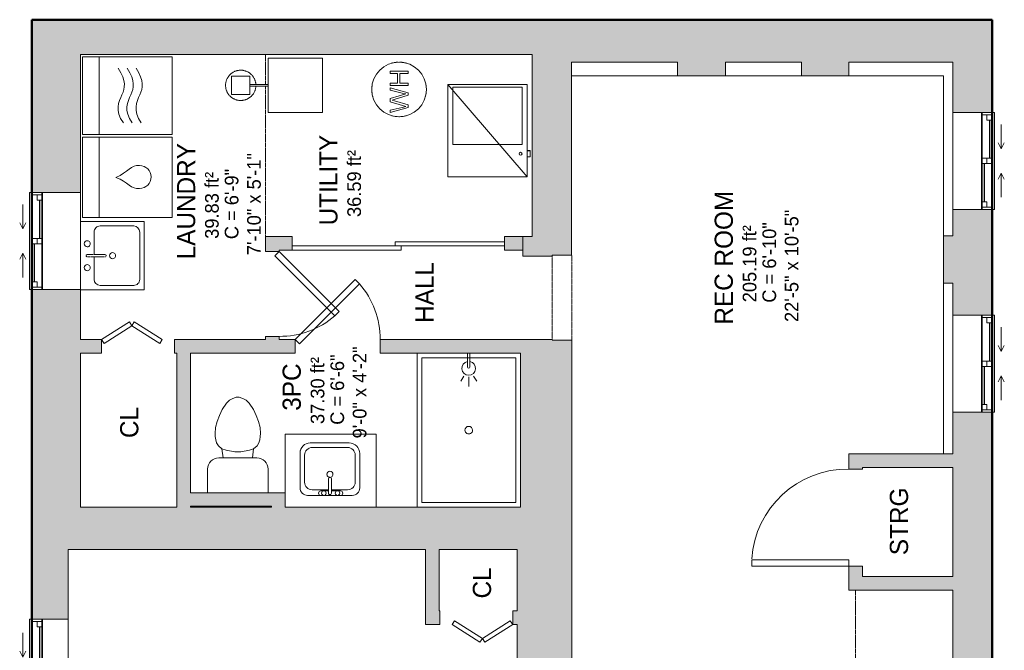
# Model space of a CAD drawing. Header units: inches. Extents: x -243 to 82, y -128 to 252.
# Tile 2 of 2: x -243 to 82, y 44 to 252. Entities that reach past the tile are written whole.
import ezdxf

# ---------------------------------------------------------------- set-up
doc = ezdxf.new("R2010")
doc.units = ezdxf.units.IN
doc.header["$MEASUREMENT"] = 0
doc.linetypes.add('Dash', pattern=[0.23622, 0.11811, -0.11811])
doc.linetypes.add('Overhead', pattern=[0.15625, 0.09375, -0.0625])
for name, color, linetype, lineweight in [('A-AREA', 32, 'Continuous', 9), ('A-AREA-IDEN', 2, 'Continuous', 9), ('A-DETL', 90, 'Continuous', 9), ('A-DETL-GENF', 92, 'Continuous', 9), ('A-DETL-MEDM', 33, 'Continuous', 9), ('A-DOOR', 31, 'Continuous', 9), ('A-GENM', 13, 'Continuous', 9), ('A-GLAZ', 151, 'Continuous', 9), ('A-WALL', 90, 'Continuous', 9), ('A-WALL-PATT', 111, 'Continuous', 9), ('M-EQPM', 50, 'Continuous', 9), ('P-SANR-FIXT', 6, 'Continuous', 9), ('P-SANR-FIXT-HDLN', 131, 'Dash', 9), ('Q-SPCQ', 91, 'Continuous', 9)]:
    doc.layers.add(name, color=color, linetype=linetype, lineweight=lineweight)
doc.styles.add('Inter_1', font='txt', dxfattribs={"height": 4.5})
doc.styles.add('Inter_B', font='txt', dxfattribs={"height": 6})

# ---------------------------------------------------------------- blocks, each defined once
blk = doc.blocks.new('Planitar - Single Door_Flush Panel - 2_-4_ x 6_-8_ _45-3089646-101 - Basement')
at = {"layer": 'A-DOOR', "lineweight": 18}
for p, q in [((12.58, -0.83), (-7.22, -20.63)), ((14, -2.25), (-5.8, -22.05)), ((14, -2.25), (12.58, -0.83)), ((-5.8, -22.05), (-7.22, -20.63))]:
    blk.add_line(p, q, dxfattribs=at)
at = {"layer": 'A-DOOR'}
blk.add_arc((13.46, -2.55), 27.46, 179.3828, 221.1649, dxfattribs=at)
blk = doc.blocks.new('Planitar - Double Sliding Door_Flush Panel - 5_-10_ x 6_-8_-3194229-101 - Basement')
at = {"layer": 'A-DOOR', "lineweight": 18}
for p, q in [((-1, 0.63), (35, 0.63)), ((-1, -0.75), (-1, 0.63)), ((35, 0.63), (35, -0.75)), ((-35, -0.75), (1, -0.75)), ((-35, -2.12), (-35, -0.75)), ((1, -2.12), (-35, -2.12)), ((35, -0.75), (-1, -0.75)), ((1, -0.75), (1, -2.12))]:
    blk.add_line(p, q, dxfattribs=at)
blk = doc.blocks.new('Planitar - Fold Door - 2_-0_ x 6_-8_-3088876-101 - Basement')
at = {"layer": 'A-DOOR', "lineweight": 18}
for p, q in [((-7.19, -0.98), (-8, -2.25)), ((-8, -2.25), (1.2, -8.09)), ((2, -6.82), (-7.19, -0.98)), ((2, -6.82), (11.19, -0.98)), ((12, -2.25), (2.8, -8.09)), ((11.19, -0.98), (12, -2.25)), ((1.2, -8.09), (2, -6.82)), ((2.8, -8.09), (2, -6.82))]:
    blk.add_line(p, q, dxfattribs=at)
blk = doc.blocks.new('Planitar - Opening - 2_-4_ x 6_-8_-3089504-101 - Basement')
at = {"layer": 'A-DETL-GENF', "linetype": 'Overhead'}
for p, q in [((13.68, 3.25), (-14.32, 3.25)), ((-14.32, -3.25), (13.68, -3.25))]:
    blk.add_line(p, q, dxfattribs=at)
at = {"layer": 'A-DETL-MEDM'}
for p, q in [((-14.32, 3.25), (-14.32, -3.25)), ((13.68, -3.25), (13.68, 3.25))]:
    blk.add_line(p, q, dxfattribs=at)
blk = doc.blocks.new('Planitar - Single Door_Flush Panel - 2_-8_ x 6_-8_-3089030-101 - Basement')
at = {"layer": 'A-DOOR', "lineweight": 18}
for p, q in [((14, -2.25), (14, -34.26)), ((16, -2.25), (14, -2.25)), ((16, -2.25), (16, -34.26)), ((16, -34.26), (14, -34.26))]:
    blk.add_line(p, q, dxfattribs=at)
at = {"layer": 'A-DOOR'}
blk.add_arc((15.77, -2.55), 31.78, 179.459, 266.1397, dxfattribs=at)
blk = doc.blocks.new('Toilet - Toilet-316794-101 - Basement')
at = {"layer": 'P-SANR-FIXT'}
for p, q in [((-9.98, 11.75), (-9.98, 19.48)), ((9.98, 19.48), (9.98, 11.75)), ((6.25, 8.02), (-6.25, 8.02)), ((-4.86, 8.02), (-5.21, 5)), ((4.86, 8.02), (5.21, 5)), ((-6.4, 4), (-6.97, 3)), ((-5.21, 5), (-6.4, 4)), ((-3.84, 5.5), (-5.21, 5)), ((-1, 6), (-3.84, 5.5)), ((1, 6), (-1, 6)), ((3.84, 5.5), (1, 6)), ((5.21, 5), (3.84, 5.5)), ((6.4, 4), (5.21, 5)), ((6.97, 3), (6.4, 4)), ((-7.41, 1), (-7.5, 0)), ((-7.5, 0), (-7.33, -1.99)), ((-7.24, 2), (-7.41, 1)), ((-6.97, 3), (-7.24, 2)), ((7.24, 2), (6.97, 3)), ((7.41, 1), (7.24, 2)), ((7.33, -1.99), (7.5, 0)), ((7.5, 0), (7.41, 1)), ((-7.33, -1.99), (-6.79, -4)), ((6.79, -4), (7.33, -1.99)), ((-6.79, -4), (-6.06, -6)), ((-6.06, -6), (-5.13, -8)), ((5.13, -8), (6.06, -6)), ((6.06, -6), (6.79, -4)), ((-5.13, -8), (-3.74, -10)), ((3.74, -10), (5.13, -8)), ((-3.74, -10), (-2.74, -11)), ((-2.74, -11), (-1.87, -11.5)), ((-1.87, -11.5), (-0.5, -12)), ((-0.5, -12), (0.5, -12)), ((0.5, -12), (1.87, -11.5)), ((1.87, -11.5), (2.74, -11)), ((2.74, -11), (3.74, -10))]:
    blk.add_line(p, q, dxfattribs=at)
for centre, start, end in [((-6.25, 11.75), 180, 270), ((6.25, 11.75), 270, 360)]:
    blk.add_arc(centre, 3.73, start, end, dxfattribs=at)
blk = doc.blocks.new('Bath- Shower - Basin Rectangular - Bath- Shower - Basin Rectangular-3138967-101 - Basement')
at = {"layer": 'P-SANR-FIXT'}
for p, q in [((-15.5, 23.87), (15.5, 23.87)), ((-15.5, -23.88), (-15.5, 23.87)), ((15.5, 23.87), (15.5, -23.88)), ((17, -25.38), (17, 25.37)), ((15.5, -23.88), (-15.5, -23.88))]:
    blk.add_line(p, q, dxfattribs=at)
for start, end in [(360, 180), (180, 360)]:
    blk.add_arc((0, 0.01), 1.25, start, end, dxfattribs=at)
blk = doc.blocks.new('Bath-Showerhead - Shower_head_and_Control_-_UNHOSTED_17702-459690-101 - Basement')
at = {"layer": 'P-SANR-FIXT'}
for p, q in [((-0.37, -4.61), (-0.37, 0)), ((-0.37, 0), (0.38, 0)), ((0.38, 0), (0.38, -4.61)), ((-1.58, -7.59), (-2.66, -9.27)), ((0, -7.75), (0, -11)), ((1.58, -7.59), (2.66, -9.27))]:
    blk.add_line(p, q, dxfattribs=at)
for centre, radius, start, end in [((0, -5), 2.25, 100.1075, 270), ((0, -5), 2.25, 270, 79.8925), ((0, -4.61), 0.375, 180, 360)]:
    blk.add_arc(centre, radius, start, end, dxfattribs=at)
blk = doc.blocks.new('Bath-Basin - 500 x 440mm-2615461-101 - Basement')
at = {"layer": 'P-SANR-FIXT'}
for p, q in [((7.96, 7.09), (-6.72, 7.09)), ((7.96, 7.09), (-6.72, 7.09)), ((3.62, 7.09), (-2.88, 7.09)), ((-9.22, 4.59), (-9.22, -6.73)), ((-9.22, 4.59), (-9.22, -6.73)), ((0.12, 5.22), (-5.22, 5.22)), ((-2.88, 5.59), (0.12, 5.59)), ((0.12, 6.33), (0.12, 1.59)), ((1.12, 6.33), (1.12, 1.59)), ((1.12, 5.59), (3.62, 5.59)), ((6.46, 5.22), (1.12, 5.22)), ((10.46, -6.91), (10.46, 4.59)), ((10.46, -6.91), (10.46, 4.59)), ((-7.72, 2.72), (-7.72, -6.23)), ((8.96, -6.23), (8.96, 2.72)), ((-5.22, -8.73), (6.46, -8.73)), ((-5.72, -10.23), (7.14, -10.23)), ((-5.72, -10.23), (7.14, -10.23))]:
    blk.add_line(p, q, dxfattribs=at)
for centre, radius, start, end in [((-6.72, 4.59), 2.5, 90, 180), ((-6.72, 4.59), 2.5, 90, 180), ((-2.88, 6.34), 0.75, 90, 270), ((-1.88, 6.34), 0.75, 360, 180), ((0.62, 6.33), 0.5, 360, 180), ((2.62, 6.34), 0.75, 360, 180), ((3.62, 6.34), 0.75, 270, 90), ((7.96, 4.59), 2.5, 0, 90), ((7.96, 4.59), 2.5, 360, 90), ((-5.22, 2.72), 2.5, 90, 180), ((-1.88, 6.34), 0.75, 180, 0), ((2.62, 6.34), 0.75, 180, 360), ((6.46, 2.72), 2.5, 0, 90), ((0.62, 0.13), 1, 360, 180), ((0.62, 0.13), 1, 180, 0), ((0.62, 1.59), 0.5, 180, 0), ((-5.22, -6.23), 2.5, 180, 270), ((6.46, -6.23), 2.5, 270, 0), ((-5.72, -6.73), 3.5, 180, 270), ((-5.72, -6.73), 3.5, 180, 270), ((7.14, -6.91), 3.32, 270, 360), ((7.14, -6.91), 3.32, 270, 0)]:
    blk.add_arc(centre, radius, start, end, dxfattribs=at)
blk = doc.blocks.new('Planitar-Sliding-Double - 60_ x 48_-3165648-101 - Basement')
at = {"layer": 'A-GLAZ'}
for p, q in [((-16, 3.1), (-16, 7.1)), ((-16, 7.1), (16, 7.1)), ((16, 3.1), (16, 7.1)), ((16, 3.1), (-16, 3.1)), ((-16, 3.1), (-16, -6.65)), ((16, 3.1), (-16, 3.1)), ((16, -6.65), (16, 3.1))]:
    blk.add_line(p, q, dxfattribs=at)
blk = doc.blocks.new('Planitar-Sliding-Double - 60_ x 48_-3165652-101 - Basement')
at = {"layer": 'A-GLAZ'}
for p, q in [((-16, 4.6), (-16, 8.6)), ((-16, 8.6), (16, 8.6)), ((16, 4.6), (16, 8.6)), ((16, 4.6), (-16, 4.6)), ((-16, 4.6), (-16, -8.15)), ((16, 4.6), (-16, 4.6)), ((16, -8.15), (16, 4.6)), ((-16, -8.15), (16, -8.15))]:
    blk.add_line(p, q, dxfattribs=at)
blk = doc.blocks.new('Plan-Double-Sliding - Plan-Double-Sliding-3156129-101 - Basement')
at = {"layer": 'A-GLAZ'}
for p, q in [((-4, 3.34375), (-12, 3.34375)), ((-4, 3.34375), (-6, 4.34375)), ((-4, 3.34375), (-6, 2.34375)), ((4, 3.34375), (6, 4.34375)), ((4, 3.34375), (6, 2.34375)), ((4, 3.34375), (12, 3.34375)), ((16, 0.34375), (-16, 0.34375)), ((-13.5, 0.34375), (-0.875, 0.34375)), ((0.875, 0.34375), (15.25, 0.34375)), ((-15.25, -3.15625), (-0.875, -3.15625)), ((0.875, -3.15625), (13.5, -3.15625))]:
    blk.add_line(p, q, dxfattribs=at)
at = {"layer": 'A-GLAZ', "lineweight": 18}
for p, q in [((-16, 0.34375), (-16, -12.65625)), ((-16, 0.34375), (-13.5, 0.34375)), ((-15.25, 0.34375), (-15.25, -3.15625)), ((-13.5, 0.34375), (-13.5, -1.40625)), ((-0.875, -3.15625), (-0.875, 0.34375)), ((-0.875, 0.34375), (0.875, 0.34375)), ((0.875, 0.34375), (0.875, -3.15625)), ((15.25, 0.34375), (16, 0.34375)), ((15.25, 0.34375), (15.25, -3.15625)), ((16, -12.65625), (16, 0.34375)), ((-16, -3.15625), (-15.25, -3.15625)), ((-13.5, -1.40625), (-15.25, -1.40625)), ((0.875, -1.40625), (-0.875, -1.40625)), ((-0.875, -3.15625), (0.875, -3.15625)), ((13.5, -1.40625), (13.5, -3.15625)), ((15.25, -1.40625), (13.5, -1.40625)), ((13.5, -3.15625), (16, -3.15625))]:
    blk.add_line(p, q, dxfattribs=at)
at = {"layer": 'A-GLAZ', "lineweight": 25}
for p, q in [((-13.5, -0.53125), (-0.875, -0.53125)), ((0.875, -2.28125), (13.5, -2.28125))]:
    blk.add_line(p, q, dxfattribs=at)
blk = doc.blocks.new('Plan-Double-Sliding - Plan-Double-Sliding-3157604-101 - Basement')
at = {"layer": 'A-GLAZ'}
for p, q in [((-4, 3.34375), (-12, 3.34375)), ((-4, 3.34375), (-6, 4.34375)), ((-4, 3.34375), (-6, 2.34375)), ((4, 3.34375), (6, 4.34375)), ((4, 3.34375), (6, 2.34375)), ((4, 3.34375), (12, 3.34375)), ((16, 0.34375), (-16, 0.34375)), ((-13.5, 0.34375), (-0.875, 0.34375)), ((0.875, 0.34375), (15.25, 0.34375)), ((-15.25, -3.15625), (-0.875, -3.15625)), ((0.875, -3.15625), (13.5, -3.15625)), ((-16, -15.65625), (16, -15.65625))]:
    blk.add_line(p, q, dxfattribs=at)
at = {"layer": 'A-GLAZ', "lineweight": 18}
for p, q in [((-16, 0.34375), (-16, -15.65625)), ((-16, 0.34375), (-13.5, 0.34375)), ((-15.25, 0.34375), (-15.25, -3.15625)), ((-13.5, 0.34375), (-13.5, -1.40625)), ((-0.875, -3.15625), (-0.875, 0.34375)), ((-0.875, 0.34375), (0.875, 0.34375)), ((0.875, 0.34375), (0.875, -3.15625)), ((15.25, 0.34375), (16, 0.34375)), ((15.25, 0.34375), (15.25, -3.15625)), ((16, -15.65625), (16, 0.34375)), ((-16, -3.15625), (-15.25, -3.15625)), ((-13.5, -1.40625), (-15.25, -1.40625)), ((0.875, -1.40625), (-0.875, -1.40625)), ((-0.875, -3.15625), (0.875, -3.15625)), ((13.5, -1.40625), (13.5, -3.15625)), ((15.25, -1.40625), (13.5, -1.40625)), ((13.5, -3.15625), (16, -3.15625))]:
    blk.add_line(p, q, dxfattribs=at)
at = {"layer": 'A-GLAZ', "lineweight": 25}
for p, q in [((-13.5, -0.53125), (-0.875, -0.53125)), ((0.875, -2.28125), (13.5, -2.28125))]:
    blk.add_line(p, q, dxfattribs=at)
blk = doc.blocks.new('Planitar-Sliding-Double - 60_ x 48_-3165656-101 - Basement')
at = {"layer": 'A-GLAZ'}
for p, q in [((-17, 2.6), (-17, 6.6)), ((-17, 6.6), (17, 6.6)), ((17, 2.6), (17, 6.6)), ((17, 2.6), (-17, 2.6)), ((-17, 2.6), (-17, -6.15)), ((17, 2.6), (-17, 2.6)), ((17, -6.15), (17, 2.6)), ((-17, -6.15), (17, -6.15))]:
    blk.add_line(p, q, dxfattribs=at)
blk = doc.blocks.new('Plan-Double-Sliding - Plan-Double-Sliding-3156248-101 - Basement')
at = {"layer": 'A-GLAZ'}
for p, q in [((-4.5, 3.34375), (-12.5, 3.34375)), ((-4.5, 3.34375), (-6.5, 4.34375)), ((-4.5, 3.34375), (-6.5, 2.34375)), ((4.5, 3.34375), (6.5, 4.34375)), ((4.5, 3.34375), (6.5, 2.34375)), ((4.5, 3.34375), (12.5, 3.34375)), ((17, 0.34375), (-17, 0.34375)), ((-14.5, 0.34375), (-0.875, 0.34375)), ((0.875, 0.34375), (16.25, 0.34375)), ((-16.25, -3.15625), (-0.875, -3.15625)), ((0.875, -3.15625), (14.5, -3.15625)), ((-17, -11.65625), (17, -11.65625))]:
    blk.add_line(p, q, dxfattribs=at)
at = {"layer": 'A-GLAZ', "lineweight": 18}
for p, q in [((-17, 0.34375), (-17, -11.65625)), ((-17, 0.34375), (-14.5, 0.34375)), ((-16.25, 0.34375), (-16.25, -3.15625)), ((-14.5, 0.34375), (-14.5, -1.40625)), ((-0.875, -3.15625), (-0.875, 0.34375)), ((-0.875, 0.34375), (0.875, 0.34375)), ((0.875, 0.34375), (0.875, -3.15625)), ((16.25, 0.34375), (17, 0.34375)), ((16.25, 0.34375), (16.25, -3.15625)), ((17, -11.65625), (17, 0.34375)), ((-17, -3.15625), (-16.25, -3.15625)), ((-14.5, -1.40625), (-16.25, -1.40625)), ((0.875, -1.40625), (-0.875, -1.40625)), ((-0.875, -3.15625), (0.875, -3.15625)), ((14.5, -1.40625), (14.5, -3.15625)), ((16.25, -1.40625), (14.5, -1.40625)), ((14.5, -3.15625), (17, -3.15625))]:
    blk.add_line(p, q, dxfattribs=at)
at = {"layer": 'A-GLAZ', "lineweight": 25}
for p, q in [((-14.5, -0.53125), (-0.875, -0.53125)), ((0.875, -2.28125), (14.5, -2.28125))]:
    blk.add_line(p, q, dxfattribs=at)
blk = doc.blocks.new('Furnace - 38000 BTUH-3409462-101 - Basement')
at = {"layer": 'M-EQPM'}
for p, q in [((-26.13, 0), (-26.13, -30.43)), ((0, 0), (-26.13, 0)), ((-26.13, 0), (0, -30.43)), ((-1.63, -0.81), (-24.5, -0.81)), ((-24.5, -0.81), (-24.5, -19.81)), ((-1.63, -19.81), (-1.63, -0.81)), ((0, -30.43), (0, 0)), ((-24.5, -19.81), (-1.63, -19.81)), ((1, -21.69), (0, -21.69)), ((1, -21.83), (0, -21.83)), ((1, -21.69), (1, -21.82)), ((1, -21.83), (1, -23.83)), ((0, -23.83), (1, -23.83)), ((-26.13, -30.43), (0, -30.43))]:
    blk.add_line(p, q, dxfattribs=at)
blk.add_circle((-2.18, -22.83), 0.5, dxfattribs=at)
blk = doc.blocks.new('Hot Water Heater - 200 MBH-3389040-101 - Basement')
at = {"layer": 'M-EQPM'}
for p, q in [((-6.88, 2.97), (-7.66, 2.97)), ((-7.66, 2.97), (-6.01, -3.05)), ((-5.93, -0.99), (-6.88, 2.97)), ((-4.12, 2.97), (-5.32, -1.13)), ((-5.11, -3.05), (-3.79, 1.46)), ((-3, 2.97), (-4.12, 2.97)), ((-3.79, 1.46), (-3.56, 2.25)), ((-3.56, 2.25), (-3.36, 1.6)), ((-3.36, 1.6), (-1.92, -3.05)), ((-2.14, 0), (-3, 2.97)), ((-0.24, 2.97), (-1.2, -1.02)), ((-1.11, -3.05), (0.53, 2.97)), ((0.53, 2.97), (-0.24, 2.97)), ((2.04, 2.97), (1.29, 2.97)), ((1.29, 2.97), (1.29, -3.05)), ((2.04, 0.53), (2.04, 2.97)), ((5.24, 0.53), (2.04, 0.53)), ((6, 2.97), (5.24, 2.97)), ((5.24, 2.97), (5.24, 0.53)), ((6, -3.05), (6, 2.97)), ((-6.01, -3.05), (-5.11, -3.05)), ((-5.63, -2.21), (-5.93, -0.99)), ((-5.32, -1.13), (-5.63, -2.21)), ((-1.49, -2.21), (-2.14, 0)), ((-1.92, -3.05), (-1.11, -3.05)), ((-1.2, -1.02), (-1.49, -2.21)), ((1.29, -3.05), (2.04, -3.05)), ((2.04, -3.05), (2.04, -0.23)), ((2.04, -0.23), (5.24, -0.23)), ((5.24, -0.23), (5.24, -3.05)), ((5.24, -3.05), (6, -3.05))]:
    blk.add_line(p, q, dxfattribs=at)
for start, end in [(360, 180), (360, 180), (103.7586, 105), (91.9375, 100.5045), (79.4955, 88.0625), (75, 76.2414), (180, 360), (180, 360), (169.4955, 178.0625), (165, 166.2414), (13.7586, 15), (1.9375, 10.5045), (181.9375, 190.5045), (193.7586, 195), (345, 346.2414), (349.4955, 358.0625), (255, 256.2414), (259.4955, 268.0625), (271.9375, 280.5045), (283.7586, 285)]:
    blk.add_arc((0, 0), 9, start, end, dxfattribs=at)
blk = doc.blocks.new('Water Softener - 4 GPM-3388974-101 - Basement')
at = {"layer": 'M-EQPM'}
for p, q in [((27, 9), (9, 9)), ((9, 9), (9, -9)), ((27, -9), (27, 9)), ((3, 3), (-3, 3)), ((-3, 3), (-3, -3)), ((3, -3), (3, 3)), ((4.75, 0.25), (3, 0.25)), ((9, 0.25), (8.75, 0.25)), ((-3, -3), (3, -3)), ((3, -0.25), (4.75, -0.25)), ((8.75, -0.25), (9, -0.25)), ((9, -9), (27, -9))]:
    blk.add_line(p, q, dxfattribs=at)
at = {"layer": 'M-EQPM', "flags": 128}
for points in [[(4.99, 0.24), (4.98, 0.4), (4.96, 0.6), (4.94, 0.8), (4.9, 0.99), (4.86, 1.19), (4.81, 1.38), (4.75, 1.57), (4.68, 1.76), (4.61, 1.95), (4.52, 2.13), (4.43, 2.31), (4.34, 2.48), (4.24, 2.66), (4.13, 2.82), (4.01, 2.99), (3.89, 3.14), (3.76, 3.3), (3.62, 3.44), (3.48, 3.59), (3.34, 3.72), (3.19, 3.85), (3.03, 3.98), (2.87, 4.1), (2.7, 4.21), (2.53, 4.31), (2.36, 4.41), (2.18, 4.5), (2, 4.58), (1.81, 4.66), (1.62, 4.73), (1.43, 4.79), (1.24, 4.84), (1.05, 4.89), (0.85, 4.93), (0.65, 4.96), (0.45, 4.98), (0.25, 4.99), (0.05, 5), (-0.15, 5), (-0.35, 4.99), (-0.54, 4.97), (-0.74, 4.94), (-0.94, 4.91), (-1.14, 4.87), (-1.33, 4.82), (-1.52, 4.76), (-1.71, 4.7), (-1.9, 4.63), (-2.08, 4.55), (-2.26, 4.46), (-2.44, 4.37), (-2.61, 4.26), (-2.78, 4.16), (-2.94, 4.04), (-3.1, 3.92), (-3.26, 3.79), (-3.41, 3.66), (-3.55, 3.52), (-3.69, 3.38), (-3.82, 3.23), (-3.95, 3.07), (-4.06, 2.91), (-4.18, 2.75), (-4.28, 2.58), (-4.38, 2.4), (-4.48, 2.23), (-4.56, 2.05), (-4.64, 1.86), (-4.71, 1.67), (-4.77, 1.49), (-4.83, 1.29), (-4.88, 1.1), (-4.92, 0.9), (-4.95, 0.71), (-4.97, 0.51), (-4.99, 0.31), (-5, 0.11), (-5, 0)], [(6.75, 0.25), (6.75, 0.25), (6.74, 0.25), (6.74, 0.25), (6.72, 0.25), (6.71, 0.25), (6.69, 0.25), (6.67, 0.25), (6.65, 0.25), (6.62, 0.25), (6.59, 0.25), (6.56, 0.25), (6.52, 0.25), (6.49, 0.25), (6.44, 0.25), (6.4, 0.25), (6.35, 0.25), (6.31, 0.25), (6.25, 0.25), (6.2, 0.25), (6.14, 0.25), (6.08, 0.25), (6.02, 0.25), (5.96, 0.25), (5.9, 0.25), (5.83, 0.25), (5.76, 0.25), (5.69, 0.25), (5.62, 0.25), (5.55, 0.25), (5.47, 0.25), (5.4, 0.25), (5.32, 0.25), (5.25, 0.25), (5.17, 0.25), (5.09, 0.25), (5.01, 0.25), (4.93, 0.25), (4.85, 0.25), (4.77, 0.25), (4.75, 0.25)], [(6.7, 0.24), (6.71, 0.25), (6.72, 0.25), (6.73, 0.25), (6.74, 0.25), (6.75, 0.25), (6.75, 0.25)], [(6.75, 0.25), (6.75, 0.25), (6.76, 0.25), (6.76, 0.25), (6.78, 0.25), (6.79, 0.25), (6.81, 0.25), (6.83, 0.25), (6.85, 0.25), (6.88, 0.25), (6.91, 0.25), (6.94, 0.25), (6.98, 0.25), (7.01, 0.25), (7.06, 0.25), (7.1, 0.25), (7.15, 0.25), (7.19, 0.25), (7.25, 0.25), (7.3, 0.25), (7.36, 0.25), (7.42, 0.25), (7.48, 0.25), (7.54, 0.25), (7.6, 0.25), (7.67, 0.25), (7.74, 0.25), (7.81, 0.25), (7.88, 0.25), (7.95, 0.25), (8.03, 0.25), (8.1, 0.25), (8.18, 0.25), (8.25, 0.25), (8.33, 0.25), (8.41, 0.25), (8.49, 0.25), (8.57, 0.25), (8.65, 0.25), (8.73, 0.25), (8.75, 0.25)], [(-5, 0), (-5, -0.2), (-4.98, -0.4), (-4.96, -0.6), (-4.94, -0.8), (-4.9, -0.99), (-4.86, -1.19), (-4.81, -1.38), (-4.75, -1.57), (-4.68, -1.76), (-4.61, -1.95), (-4.52, -2.13), (-4.43, -2.31), (-4.34, -2.48), (-4.24, -2.66), (-4.13, -2.82), (-4.01, -2.99), (-3.89, -3.14), (-3.76, -3.3), (-3.62, -3.44), (-3.48, -3.59), (-3.34, -3.72), (-3.19, -3.85), (-3.03, -3.98), (-2.87, -4.1), (-2.7, -4.21), (-2.53, -4.31), (-2.36, -4.41), (-2.18, -4.5), (-2, -4.58), (-1.81, -4.66), (-1.62, -4.73), (-1.43, -4.79), (-1.24, -4.84), (-1.05, -4.89), (-0.85, -4.93), (-0.65, -4.96), (-0.45, -4.98), (-0.25, -4.99), (-0.05, -5), (0.15, -5), (0.35, -4.99), (0.54, -4.97), (0.74, -4.94), (0.94, -4.91), (1.14, -4.87), (1.33, -4.82), (1.52, -4.76), (1.71, -4.7), (1.9, -4.63), (2.08, -4.55), (2.26, -4.46), (2.44, -4.37), (2.61, -4.26), (2.78, -4.16), (2.94, -4.04), (3.1, -3.92), (3.26, -3.79), (3.41, -3.66), (3.55, -3.52), (3.69, -3.38), (3.82, -3.23), (3.95, -3.07), (4.06, -2.91), (4.18, -2.75), (4.28, -2.58), (4.38, -2.4), (4.48, -2.23), (4.56, -2.05), (4.64, -1.86), (4.71, -1.67), (4.77, -1.49), (4.83, -1.29), (4.88, -1.1), (4.92, -0.9), (4.95, -0.71), (4.97, -0.51), (4.99, -0.31), (4.99, -0.24)], [(4.75, -0.25), (4.83, -0.25), (4.91, -0.25), (4.99, -0.25), (5.07, -0.25), (5.15, -0.25), (5.23, -0.25), (5.3, -0.25), (5.38, -0.25), (5.45, -0.25), (5.53, -0.25), (5.6, -0.25), (5.67, -0.25), (5.74, -0.25), (5.81, -0.25), (5.88, -0.25), (5.94, -0.25), (6.01, -0.25), (6.07, -0.25), (6.13, -0.25), (6.18, -0.25), (6.24, -0.25), (6.29, -0.25), (6.34, -0.25), (6.39, -0.25), (6.43, -0.25), (6.47, -0.25), (6.51, -0.25), (6.55, -0.25), (6.58, -0.25), (6.61, -0.25), (6.64, -0.25), (6.67, -0.25), (6.69, -0.25), (6.71, -0.25), (6.72, -0.25), (6.73, -0.25), (6.74, -0.25), (6.75, -0.25), (6.75, -0.25), (6.75, -0.25)], [(6.75, -0.25), (6.74, -0.25), (6.73, -0.25), (6.72, -0.25), (6.71, -0.25), (6.7, -0.25)], [(8.75, -0.25), (8.67, -0.25), (8.59, -0.25), (8.51, -0.25), (8.43, -0.25), (8.35, -0.25), (8.27, -0.25), (8.2, -0.25), (8.12, -0.25), (8.05, -0.25), (7.97, -0.25), (7.9, -0.25), (7.83, -0.25), (7.76, -0.25), (7.69, -0.25), (7.62, -0.25), (7.56, -0.25), (7.49, -0.25), (7.43, -0.25), (7.37, -0.25), (7.32, -0.25), (7.26, -0.25), (7.21, -0.25), (7.16, -0.25), (7.11, -0.25), (7.07, -0.25), (7.03, -0.25), (6.99, -0.25), (6.95, -0.25), (6.92, -0.25), (6.89, -0.25), (6.86, -0.25), (6.83, -0.25), (6.81, -0.25), (6.79, -0.25), (6.78, -0.25), (6.77, -0.25), (6.76, -0.25), (6.75, -0.25), (6.75, -0.25), (6.75, -0.25)]]:
    blk.add_lwpolyline(points, dxfattribs=at)
blk = doc.blocks.new('Washer - 750mm 2-3447543-101 - Basement')
at = {"layer": 'Q-SPCQ'}
for p, q in [((13.26, -3.94), (-13.26, -3.94)), ((-13.26, -3.94), (-13.26, -33.46)), ((-13.26, -3.94), (13.26, -3.94)), ((-13.26, -33.46), (-13.26, -3.94)), ((13.26, -33.46), (13.26, -3.94)), ((13.26, -3.94), (13.26, -33.46)), ((-13.26, -9.44), (13.26, -9.44)), ((-13.26, -33.46), (13.26, -33.46)), ((13.26, -33.46), (-13.26, -33.46))]:
    blk.add_line(p, q, dxfattribs=at)
blk.add_arc((0.13, -22.71), 3.8, 180, 360, dxfattribs=at)
for points in [[(-3.67, -22.71), (-4.04, -20), (-1.54, -18.88), (0, -14.93)], [(3.93, -22.71), (4.23, -19.96), (1.67, -18.89), (0, -14.93)]]:
    blk.add_open_spline(points, degree=3, dxfattribs=at)
blk = doc.blocks.new('Dryer - 750mm 2-3447477-101 - Basement')
at = {"layer": 'Q-SPCQ'}
for p, q in [((12.82, -3.94), (-12.82, -3.94)), ((-12.82, -3.94), (-12.82, -33.46)), ((-12.82, -3.94), (12.82, -3.94)), ((-12.82, -33.46), (-12.82, -3.94)), ((12.82, -33.46), (12.82, -3.94)), ((12.82, -3.94), (12.82, -33.46)), ((12.82, -9.44), (-12.82, -9.44)), ((-12.82, -33.46), (12.82, -33.46)), ((12.82, -33.46), (-12.82, -33.46))]:
    blk.add_line(p, q, dxfattribs=at)
for points in [[(-8.97, -17.4), (-4.82, -14.39), (0.65, -17.42), (4.67, -18.43), (9.08, -15.68)], [(-8.97, -20.3), (-4.81, -17.3), (0.65, -20.35), (4.66, -21.37), (9.08, -18.63)], [(-8.97, -23.3), (-4.82, -20.29), (0.65, -23.33), (4.67, -24.33), (9.08, -21.59)]]:
    blk.add_open_spline(points, degree=3, knots=[0, 0, 0, 0, 0.52335, 1.049098, 1.049098, 1.049098, 1.049098], dxfattribs=at)
blk = doc.blocks.new('Kitchen-Single Sink - 760 x 535mm-3449513-101 - Basement')
at = {"layer": 'P-SANR-FIXT'}
for p, q in [((-10.69, 10.62), (-10.69, -10.44)), ((11.92, -10.44), (11.92, 10.62)), ((-9.19, 4.12), (-9.19, -6.94)), ((0.12, 6.12), (-7.19, 6.12)), ((8.42, 6.12), (1.12, 6.12)), ((10.42, -6.94), (10.42, 4.12)), ((-7.19, -8.94), (8.42, -8.94)), ((-10.69, -10.44), (11.92, -10.44))]:
    blk.add_line(p, q, dxfattribs=at)
for centre, radius, start, end in [((-3.32, 8.37), 1, 360, 180), ((-3.32, 8.37), 1, 180, 360), ((4.55, 8.37), 1, 360, 180), ((4.55, 8.37), 1, 180, 360), ((-7.19, 4.12), 2, 90, 180), ((8.42, 4.12), 2, 0, 90), ((0.62, 0), 1, 360, 180), ((0.62, 0), 1, 180, 0), ((-7.19, -6.94), 2, 180, 270), ((8.42, -6.94), 2, 270, 0)]:
    blk.add_arc(centre, radius, start, end, dxfattribs=at)
at = {"layer": 'P-SANR-FIXT-HDLN'}
for p, q in [((0.24, 2.5), (0.24, 8.37)), ((0.99, 8.37), (0.99, 2.5))]:
    blk.add_line(p, q, dxfattribs=at)
for centre, start, end in [((0.62, 8.37), 0, 180), ((0.62, 2.5), 180, 360)]:
    blk.add_arc(centre, 0.375, start, end, dxfattribs=at)

msp = doc.modelspace()

# ---------------------------------------------------------------- hatches: boundary and pattern name
at = {"layer": 'A-WALL-PATT'}
for points in [[(-73.7, 240), (-73.7, 251.5), (-238.55, 251.5), (-238.55, 240), (-81.73, 240)], [(-60.7, 180), (-60.7, 251.5), (-73.7, 251.5), (-73.7, 180)], [(23.58, 237.5), (23.58, 251.5), (-60.7, 251.5), (-60.7, 237.5), (15.08, 237.5)], [(30.7, 233), (30.7, 251.5), (23.58, 251.5), (23.58, 237.5), (15.08, 237.5), (15.08, 233)], [(77.95, 237.5), (77.95, 251.5), (30.7, 251.5), (30.7, 237.5), (74.14, 237.5)], [(-9.92, 233), (-9.92, 237.5), (-25.72, 237.5), (-25.72, 233)], [(-67.05, 173.5), (-67.05, 173.81), (-60.7, 173.81), (-60.7, 180), (-76.7, 180), (-76.7, 173.5)], [(64.95, 164.56), (77.95, 164.56), (77.95, 180.2), (61.95, 180.2), (61.95, 164.56)], [(-60.55, 90.75), (-60.55, 143.75), (-77.55, 143.75), (-77.55, 90.75)], [(-60.55, 143.75), (-60.55, 145.81), (-67.05, 145.81), (-67.05, 143.75)], [(-190.8, 90.75), (-186.3, 90.75), (-186.3, 141.5), (-190.8, 141.5), (-190.8, 104.65)], [(61.95, 103.79), (64.95, 103.79), (64.95, 108.29), (30.7, 108.29), (30.7, 103.79), (35.2, 103.79)], [(-159.55, 91), (-159.55, 95.5), (-186.3, 95.5), (-186.3, 91), (-159.67, 91)], [(-155.05, 90.75), (-155.05, 95.5), (-159.55, 95.5), (-159.55, 90.75)], [(-60.55, 76.75), (-60.55, 90.75), (-226.55, 90.75), (-226.55, 76.75), (-78.55, 76.75)], [(-104.3, 52), (-104.3, 76.75), (-108.8, 76.75), (-108.8, 52)], [(64.95, 63.31), (64.95, 67.81), (35.2, 67.81), (35.2, 63.31)]]:
    msp.add_hatch(color=9, dxfattribs=at).paths.add_polyline_path(points, flags=0)
h = msp.add_hatch(color=9, dxfattribs=at)
h.paths.add_polyline_path([(-226.55, 90.75), (-222.55, 90.75), (-222.55, 162.5), (-238.55, 162.5), (-238.55, 90.75), (-237.61, 90.75)], flags=0)
h.paths.add_polyline_path([(-237.61, 194.5), (-222.55, 194.5), (-222.55, 240), (-238.55, 240), (-238.55, 194.5)], flags=0)
h = msp.add_hatch(color=9, dxfattribs=at)
h.paths.add_polyline_path([(77.95, 180.2), (77.95, 188.91), (64.95, 188.91), (64.95, 180.2), (74.7, 180.2)], flags=0)
h.paths.add_polyline_path([(74.14, 220.91), (77.95, 220.91), (77.95, 237.5), (64.95, 237.5), (64.95, 220.91)], flags=0)
h = msp.add_hatch(color=9, dxfattribs=at)
h.paths.add_polyline_path([(-159.67, 146), (-157.05, 146), (-157.05, 147.06), (-161.55, 147.06), (-161.55, 146)], flags=0)
h.paths.add_polyline_path([(-159.67, 175.06), (-157.05, 175.06), (-157.05, 180), (-161.55, 180), (-161.55, 175.06)], flags=0)
h = msp.add_hatch(color=9, dxfattribs=at)
h.paths.add_polyline_path([(-82.77, 175.5), (-76.7, 175.5), (-76.7, 180), (-82.77, 180), (-82.77, 176.88)], flags=0)
h.paths.add_polyline_path([(-152.77, 175.5), (-152.77, 180), (-157.05, 180), (-157.05, 175.5)], flags=0)
h = msp.add_hatch(color=9, dxfattribs=at)
h.paths.add_polyline_path([(77.95, -52.25), (77.95, 122.04), (64.95, 122.04), (64.95, -52.25), (74.14, -52.25)], flags=0)
h.paths.add_polyline_path([(74.14, 154.04), (77.95, 154.04), (77.95, 164.56), (64.95, 164.56), (64.95, 154.04)], flags=0)
h = msp.add_hatch(color=9, dxfattribs=at)
h.paths.add_polyline_path([(-81.73, 141.5), (-77.55, 141.5), (-77.55, 143.75), (-67.05, 143.75), (-67.05, 146), (-123.77, 146), (-123.77, 141.5), (-120.7, 141.5)], flags=0)
h.paths.add_polyline_path([(-151.77, 141.5), (-151.77, 146), (-191.57, 146), (-191.57, 141.5), (-159.67, 141.5)], flags=0)
h.paths.add_polyline_path([(-215.57, 141.5), (-215.57, 146), (-222.55, 146), (-222.55, 141.5)], flags=0)
h = msp.add_hatch(color=9, dxfattribs=at)
h.paths.add_polyline_path([(30.7, 63.31), (35.2, 63.31), (35.2, 71.3), (30.7, 71.3)], flags=0)
h.paths.add_polyline_path([(30.7, 103.3), (35.2, 103.3), (35.2, 103.79), (30.7, 103.79)], flags=0)
h = msp.add_hatch(color=9, dxfattribs=at)
h.paths.add_polyline_path([(-235.3, -36.25), (-226.55, -36.25), (-226.55, 19.75), (-238.55, 19.75), (-238.55, -36.25)], flags=0)
h.paths.add_polyline_path([(-228.99, 53.75), (-226.55, 53.75), (-226.55, 90.75), (-238.55, 90.75), (-238.55, 53.75), (-235.3, 53.75)], flags=0)
h = msp.add_hatch(color=9, dxfattribs=at)
h.paths.add_polyline_path([(-60.55, -36.25), (-60.55, 1.81), (-78.55, 1.81), (-78.55, -36.25)], flags=0)
h.paths.add_polyline_path([(-60.55, 31.81), (-60.55, 76.75), (-78.55, 76.75), (-78.55, 31.81)], flags=0)
h = msp.add_hatch(color=9, dxfattribs=at)
h.paths.add_polyline_path([(-78.55, 52), (-78.55, 56.5), (-80.05, 56.5), (-80.05, 52)], flags=0)
h.paths.add_polyline_path([(-104.3, 52), (-104.05, 52), (-104.05, 56.5), (-104.3, 56.5)], flags=0)

# ---------------------------------------------------------------- linework, layer by layer
at = {"layer": 'A-AREA', "linetype": 'Dash'}
for p, q in [((-161.52, 230.08), (-161.52, 240)), ((-161.52, 180), (-161.52, 229.6)), ((32.95, 63.31), (32.95, 22.5))]:
    msp.add_line(p, q, dxfattribs=at)
at = {"layer": 'A-DETL', "lineweight": 50}
for p, q in [((-238.55, 251.5), (77.95, 251.5)), ((-238.55, -52.25), (-238.55, 251.5)), ((77.95, 251.5), (77.95, -52.25))]:
    msp.add_line(p, q, dxfattribs=at)
at = {"layer": 'A-DETL', "lineweight": 18}
for p, q in [((-25.72, 237.5), (-60.7, 237.5)), ((-60.7, 237.5), (-60.7, 233)), ((-25.72, 233), (-25.72, 237.5)), ((15.08, 237.5), (-9.92, 237.5)), ((-9.92, 237.5), (-9.92, 233)), ((15.08, 233), (15.08, 237.5)), ((64.95, 237.5), (30.7, 237.5)), ((30.7, 237.5), (30.7, 233)), ((64.95, 180.2), (64.95, 237.5)), ((-60.7, 233), (-25.72, 233)), ((-9.92, 233), (15.08, 233)), ((30.7, 233), (61.95, 233)), ((61.95, 233), (61.95, 180.2)), ((61.95, 180.2), (64.95, 180.2)), ((64.95, 164.56), (61.95, 164.56)), ((61.95, 164.56), (61.95, 108.29)), ((64.95, 108.29), (64.95, 164.56)), ((-155.05, 114.75), (-125.05, 114.75)), ((-155.05, 90.75), (-155.05, 114.75)), ((-125.05, 114.75), (-125.05, 90.75)), ((61.95, 108.29), (64.95, 108.29)), ((-125.05, 90.75), (-155.05, 90.75))]:
    msp.add_line(p, q, dxfattribs=at)
at = {"layer": 'A-GENM'}
for p, q in [((-125.05, 114.75), (-155.05, 114.75)), ((-155.05, 114.75), (-155.05, 95.5)), ((-125.05, 90.75), (-125.05, 114.75))]:
    msp.add_line(p, q, dxfattribs=at)
at = {"layer": 'A-WALL'}
for p, q in [((77.95, 251.5), (-238.55, 251.5)), ((-238.55, 251.5), (-238.55, 194.5)), ((77.95, 220.91), (77.95, 251.5)), ((-222.55, 240), (-73.7, 240)), ((-222.55, 194.5), (-222.55, 240)), ((-73.7, 240), (-73.7, 180)), ((-60.7, 173.81), (-60.7, 233)), ((-25.72, 233), (-9.92, 233)), ((15.08, 233), (30.7, 233)), ((77.95, 154.04), (77.95, 188.91)), ((-152.77, 180), (-161.55, 180)), ((-161.55, 180), (-161.55, 175.06)), ((-152.77, 176.88), (-152.77, 180)), ((-73.7, 180), (-82.77, 180)), ((-82.77, 180), (-82.77, 178.26)), ((-76.7, 180), (-76.7, 173.5)), ((61.95, 180.2), (61.95, 164.56)), ((-157.05, 175.06), (-157.05, 175.5)), ((-157.05, 175.5), (-152.77, 175.5)), ((-82.77, 176.88), (-82.77, 175.5)), ((-82.77, 175.5), (-76.7, 175.5)), ((-161.55, 175.06), (-157.05, 175.06)), ((-76.7, 173.5), (-67.05, 173.5)), ((-238.55, 162.5), (-238.55, 53.75)), ((-222.55, 146), (-222.55, 162.5)), ((-157.05, 147.06), (-161.55, 147.06)), ((-161.55, 147.06), (-161.55, 146)), ((-157.05, 146), (-157.05, 147.06)), ((-215.57, 146), (-222.55, 146)), ((-215.57, 141.5), (-215.57, 146)), ((-161.55, 146), (-191.57, 146)), ((-191.57, 146), (-191.57, 141.5)), ((-151.77, 146), (-157.05, 146)), ((-151.77, 141.5), (-151.77, 146)), ((-67.05, 146), (-123.77, 146)), ((-123.77, 146), (-123.77, 141.5)), ((-60.55, 31.81), (-60.55, 145.81)), ((-222.55, 90.75), (-222.55, 141.5)), ((-222.55, 141.5), (-215.57, 141.5)), ((-191.57, 141.5), (-190.8, 141.5)), ((-190.8, 141.5), (-190.8, 90.75)), ((-186.3, 141.5), (-151.77, 141.5)), ((-186.3, 95.5), (-186.3, 141.5)), ((-123.77, 141.5), (-77.55, 141.5)), ((-77.55, 141.5), (-77.55, 90.75)), ((77.95, -52.25), (77.95, 122.04)), ((61.95, 108.29), (30.7, 108.29)), ((30.7, 108.29), (30.7, 103.3)), ((30.7, 103.3), (35.2, 103.3)), ((35.2, 103.79), (64.95, 103.79)), ((35.2, 103.3), (35.2, 103.79)), ((64.95, 103.79), (64.95, 67.81)), ((-155.05, 95.5), (-186.3, 95.5)), ((-155.05, 90.75), (-155.05, 95.5)), ((-186.3, 90.75), (-186.3, 91)), ((-186.3, 91), (-159.55, 91)), ((-159.55, 91), (-159.55, 90.75)), ((-190.8, 90.75), (-222.55, 90.75)), ((-159.55, 90.75), (-186.3, 90.75)), ((-77.55, 90.75), (-155.05, 90.75)), ((-226.55, 53.75), (-226.55, 76.75)), ((-226.55, 76.75), (-108.8, 76.75)), ((-108.8, 76.75), (-108.8, 52)), ((-104.3, 76.75), (-78.55, 76.75)), ((-104.3, 56.5), (-104.3, 76.75)), ((-78.55, 76.75), (-78.55, 56.5)), ((30.7, 71.3), (30.7, 63.31)), ((35.2, 71.3), (30.7, 71.3)), ((35.2, 67.81), (35.2, 71.3)), ((64.95, 67.81), (35.2, 67.81)), ((30.7, 63.31), (64.95, 63.31)), ((64.95, 63.31), (64.95, -30.25)), ((-104.05, 56.5), (-104.3, 56.5)), ((-104.05, 52), (-104.05, 56.5)), ((-78.55, 56.5), (-80.05, 56.5)), ((-80.05, 56.5), (-80.05, 52)), ((-108.8, 52), (-104.05, 52)), ((-80.05, 52), (-78.55, 52)), ((-78.55, 52), (-78.55, 31.81))]:
    msp.add_line(p, q, dxfattribs=at)

# ---------------------------------------------------------------- block references
at = {"layer": 'A-DOOR'}
for name, p in [('Planitar - Double Sliding Door_Flush Panel - 5_-10_ x 6_-8_-3194229-101 - Basement', (-117.77, 177.63)), ('Planitar - Fold Door - 2_-0_ x 6_-8_-3088876-101 - Basement', (-92.05, 54.25))]:
    msp.add_blockref(name, p, dxfattribs=at)
for name, p, rotation in [('Planitar - Single Door_Flush Panel - 2_-4_ x 6_-8_ _45-3089646-101 - Basement', (-159.3, 161.06), 89.9999999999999), ('Planitar - Opening - 2_-4_ x 6_-8_-3089504-101 - Basement', (-63.8, 159.48), 269.9999999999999), ('Planitar - Single Door_Flush Panel - 2_-4_ x 6_-8_ _45-3089646-101 - Basement', (-137.77, 143.75), 180), ('Planitar - Fold Door - 2_-0_ x 6_-8_-3088876-101 - Basement', (-203.57, 143.75), 180), ('Planitar - Single Door_Flush Panel - 2_-8_ x 6_-8_-3089030-101 - Basement', (32.95, 87.3), 269.9999999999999)]:
    msp.add_blockref(name, p, dxfattribs=dict(at, rotation=rotation))
at = {"layer": 'A-GLAZ'}
for name, p, rotation in [('Planitar-Sliding-Double - 60_ x 48_-3165648-101 - Basement', (71.6, 204.91), 269.9999999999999), ('Plan-Double-Sliding - Plan-Double-Sliding-3156129-101 - Basement', (77.61, 204.91), 269.9999999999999), ('Plan-Double-Sliding - Plan-Double-Sliding-3157604-101 - Basement', (-238.2, 178.5), 89.99999999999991), ('Planitar-Sliding-Double - 60_ x 48_-3165652-101 - Basement', (-230.7, 178.5), 89.99999999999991), ('Planitar-Sliding-Double - 60_ x 48_-3165648-101 - Basement', (71.6, 138.04), 269.9999999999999), ('Plan-Double-Sliding - Plan-Double-Sliding-3156129-101 - Basement', (77.61, 138.04), 269.9999999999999), ('Plan-Double-Sliding - Plan-Double-Sliding-3156248-101 - Basement', (-238.2, 36.75), 89.99999999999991), ('Planitar-Sliding-Double - 60_ x 48_-3165656-101 - Basement', (-232.7, 36.75), 89.99999999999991)]:
    msp.add_blockref(name, p, dxfattribs=dict(at, rotation=rotation))
at = {"layer": 'M-EQPM'}
for name, p in [('Water Softener - 4 GPM-3388974-101 - Basement', (-169.7, 229.84)), ('Furnace - 38000 BTUH-3409462-101 - Basement', (-75.31, 230.09))]:
    msp.add_blockref(name, p, dxfattribs=at)
at = {"layer": 'M-EQPM', "rotation": 89.9999999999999}
msp.add_blockref('Hot Water Heater - 200 MBH-3389040-101 - Basement', (-117.52, 228.5), dxfattribs=at)
at = {"layer": 'P-SANR-FIXT'}
for name, p, rotation in [('Kitchen-Single Sink - 760 x 535mm-3449513-101 - Basement', (-211.92, 173.04), 89.99999999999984), ('Bath- Shower - Basin Rectangular - Bath- Shower - Basin Rectangular-3138967-101 - Basement', (-94.55, 116.13), 180), ('Toilet - Toilet-316794-101 - Basement', (-170.67, 114.98), 180), ('Bath-Basin - 500 x 440mm-2615461-101 - Basement', (-139.68, 101.68), 180)]:
    msp.add_blockref(name, p, dxfattribs=dict(at, rotation=rotation))
msp.add_blockref('Bath-Showerhead - Shower_head_and_Control_-_UNHOSTED_17702-459690-101 - Basement', (-94.55, 141.5), dxfattribs=at)
at = {"layer": 'Q-SPCQ', "rotation": 89.9999999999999}
for name, p in [('Dryer - 750mm 2-3447477-101 - Basement', (-225.76, 226.43)), ('Washer - 750mm 2-3447543-101 - Basement', (-225.76, 199.49))]:
    msp.add_blockref(name, p, dxfattribs=at)

# ---------------------------------------------------------------- texts
at = {"layer": 'A-AREA-IDEN', "attachment_point": 1, "rotation": 90}
for s, insert, char_height, width, style in [('UTILITY', (-143.82, 183.66), 6, 37.572, 'Inter_B'), ('LAUNDRY', (-190.71, 172.46), 6, 47.268, 'Inter_B'), ('7\'-10" x 5\'-1"', (-167.59, 173.84), 4.5, 43.935, 'Inter_1'), ('36.59 ft²', (-134.57, 186.42), 4.5, 30.906, 'Inter_1'), ('39.83 ft²', (-181.46, 179.23), 4.5, 30.906, 'Inter_1'), ('C = 6\'-9"', (-174.96, 179.1), 4.5, 31.209, 'Inter_1'), ('REC ROOM', (-13.51, 150.92), 6, 52.116, 'Inter_B'), ('22\'-5" x 10\'-5"', (9.6, 151.79), 4.5, 49.995, 'Inter_1'), ('205.19 ft²', (-4.26, 158.29), 4.5, 34.239, 'Inter_1'), ('C = 6\'-10"', (2.24, 158.16), 4.5, 34.542, 'Inter_1'), ('HALL', (-112.12, 151.5), 6, 25.452, 'Inter_B'), ('9\'-0" x 4\'-2"', (-132.78, 113.4), 4.5, 42.117, 'Inter_1'), ('37.30 ft²', (-146.64, 118.14), 4.5, 30.603, 'Inter_1'), ('C = 6\'-6"', (-140.14, 117.89), 4.5, 31.209, 'Inter_1'), ('3PC', (-155.9, 122.52), 6, 19.998, 'Inter_B'), ('CL', (-209.44, 113.51), 6, 12.726, 'Inter_B'), ('STRG', (44.23, 74.89), 6, 26.361, 'Inter_B'), ('CL', (-93.2, 60.61), 6, 12.726, 'Inter_B')]:
    msp.add_mtext(s, dxfattribs=dict(at, insert=insert, char_height=char_height, width=width, style=style))

doc.saveas('drawing.dxf')
